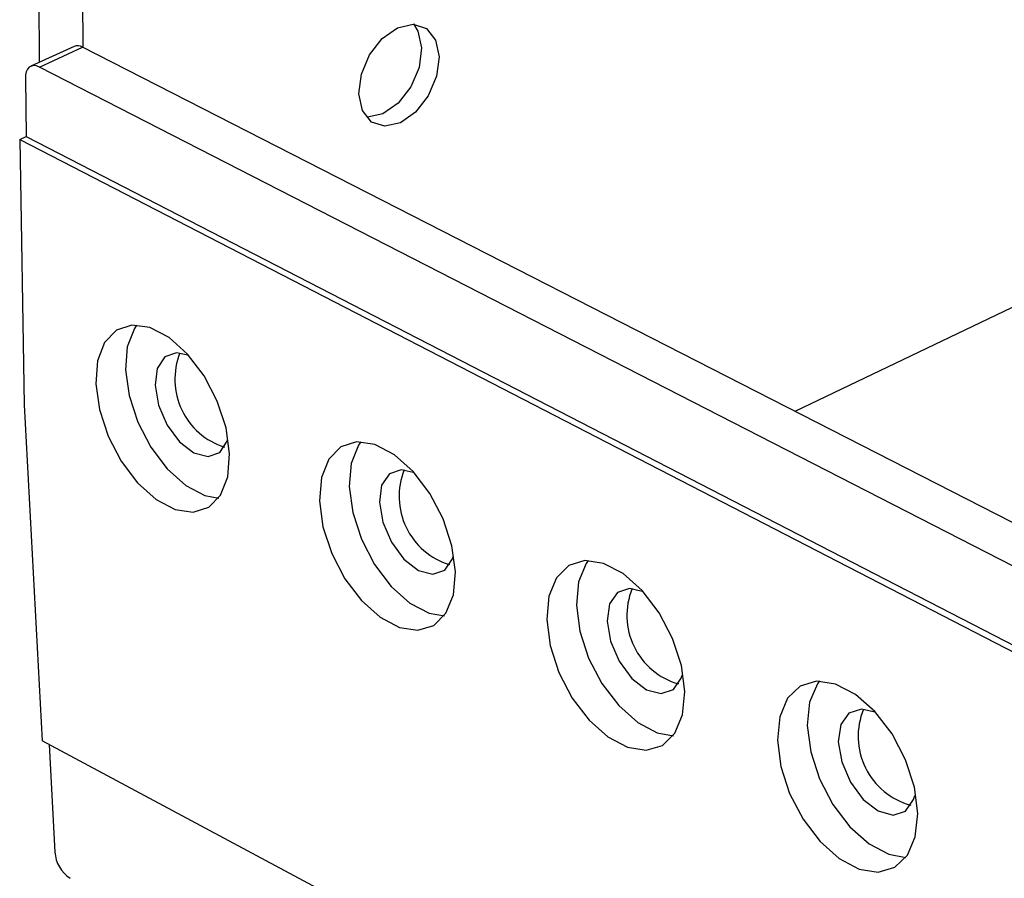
# Model space of a CAD drawing. Extents: x 64 to 144, y 97 to 234.
# Tile 2 of 16: x 69 to 88, y 156 to 173. Entities that reach past the tile are written whole.
import ezdxf

# ---------------------------------------------------------------- set-up
doc = ezdxf.new("R2010")
doc.units = 0
doc.layers.get('0').update_dxf_attribs({"linetype": 'CONTINUOUS'})

msp = doc.modelspace()

# ---------------------------------------------------------------- linework, layer by layer
at = {"color": 7, "linetype": 'CONTINUOUS'}
for p, q in [((70.376, 172.383), (70.362, 174.247)), ((69.532, 172.098), (69.519, 173.533)), ((70.198, 172.403), (69.363, 172.021)), ((69.529, 172.007), (70.364, 172.389)), ((107.333, 153.478), (70.364, 172.389)), ((106.495, 153.043), (69.529, 172.007)), ((69.256, 171.788), (69.275, 170.662)), ((69.147, 170.603), (69.275, 170.662)), ((69.275, 170.662), (106.843, 151.291)), ((95.248, 170.666), (84.14, 165.342)), ((69.147, 170.603), (69.235, 165.473)), ((69.147, 170.603), (106.714, 151.224)), ((69.235, 165.473), (69.583, 158.972)), ((106.679, 139.079), (69.583, 158.972)), ((69.716, 158.901), (69.828, 156.818))]:
    msp.add_line(p, q, dxfattribs=at)
for points in [[(75.706, 171.487), (75.755, 171.866), (75.914, 172.243), (76.16, 172.559), (76.455, 172.766), (76.755, 172.833), (77.012, 172.75), (77.189, 172.529), (77.258, 172.205), (77.209, 171.827), (77.05, 171.452), (76.805, 171.136), (76.511, 170.929), (76.212, 170.861), (75.954, 170.943), (75.776, 171.163), (75.706, 171.487)], [(76.762, 172.84), (76.849, 172.701), (76.918, 172.377), (76.87, 171.999), (76.711, 171.624), (76.465, 171.309), (76.171, 171.101), (75.872, 171.034), (75.859, 171.034)], [(69.529, 172.007), (69.474, 172.028), (69.422, 172.034), (69.374, 172.026), (69.333, 172.003), (69.299, 171.966), (69.275, 171.916), (69.26, 171.856), (69.256, 171.788)], [(73.206, 164.525), (73.138, 165.026), (72.969, 165.543), (72.714, 166.031), (72.394, 166.453), (72.035, 166.772), (71.666, 166.964), (71.317, 167.013), (71.017, 166.915), (70.789, 166.679), (70.653, 166.323), (70.618, 165.878), (70.688, 165.379), (70.856, 164.865), (71.109, 164.379), (71.427, 163.96), (71.784, 163.64), (72.152, 163.447), (72.5, 163.395), (72.802, 163.49), (73.031, 163.724), (73.17, 164.078), (73.206, 164.525)], [(71.408, 167.011), (71.365, 166.948), (71.228, 166.592), (71.193, 166.147), (71.262, 165.648), (71.43, 165.135), (71.683, 164.65), (72.001, 164.23), (72.358, 163.911), (72.726, 163.718), (73, 163.666)], [(72.4, 166.431), (72.179, 166.479), (71.953, 166.398), (71.808, 166.176), (71.766, 165.848), (71.834, 165.463), (72, 165.08), (72.24, 164.756), (72.517, 164.542), (72.789, 164.469), (73.016, 164.548), (73.162, 164.769), (73.168, 164.787)], [(77.574, 162.241), (77.506, 162.745), (77.337, 163.265), (77.081, 163.758), (76.757, 164.183), (76.393, 164.506), (76.018, 164.701), (75.663, 164.752), (75.357, 164.655), (75.124, 164.419), (74.983, 164.063), (74.945, 163.615), (75.013, 163.113), (75.182, 162.596), (75.437, 162.106), (75.759, 161.683), (76.121, 161.36), (76.494, 161.163), (76.849, 161.11), (77.156, 161.203), (77.391, 161.437), (77.534, 161.793), (77.574, 162.241)], [(75.742, 164.753), (75.7, 164.692), (75.559, 164.336), (75.521, 163.889), (75.589, 163.387), (75.757, 162.87), (76.012, 162.381), (76.333, 161.958), (76.695, 161.635), (77.069, 161.439), (77.36, 161.385)], [(76.76, 164.164), (76.527, 164.216), (76.296, 164.136), (76.147, 163.914), (76.103, 163.585), (76.169, 163.198), (76.337, 162.812), (76.579, 162.485), (76.86, 162.268), (77.137, 162.193), (77.368, 162.272), (77.518, 162.493), (77.53, 162.53)], [(82.01, 159.921), (81.944, 160.429), (81.774, 160.952), (81.515, 161.449), (81.188, 161.878), (80.819, 162.205), (80.438, 162.403), (80.077, 162.456), (79.765, 162.36), (79.526, 162.124), (79.381, 161.767), (79.34, 161.317), (79.407, 160.812), (79.575, 160.292), (79.833, 159.798), (80.158, 159.371), (80.525, 159.044), (80.904, 158.845), (81.265, 158.789), (81.579, 158.881), (81.819, 159.115), (81.967, 159.471), (82.01, 159.921)], [(80.144, 162.459), (80.103, 162.401), (79.957, 162.044), (79.916, 161.595), (79.982, 161.09), (80.151, 160.57), (80.408, 160.077), (80.733, 159.65), (81.1, 159.324), (81.479, 159.125), (81.789, 159.068)], [(81.188, 161.861), (80.942, 161.919), (80.707, 161.839), (80.554, 161.617), (80.507, 161.286), (80.573, 160.897), (80.741, 160.508), (80.986, 160.178), (81.271, 159.959), (81.553, 159.882), (81.789, 159.96), (81.942, 160.181), (81.96, 160.237)], [(86.515, 157.565), (86.451, 158.075), (86.281, 158.602), (86.02, 159.103), (85.689, 159.536), (85.315, 159.867), (84.928, 160.068), (84.56, 160.123), (84.242, 160.029), (83.997, 159.793), (83.847, 159.435), (83.803, 158.983), (83.869, 158.475), (84.038, 157.951), (84.297, 157.453), (84.626, 157.022), (84.998, 156.692), (85.384, 156.489), (85.751, 156.431), (86.071, 156.522), (86.317, 156.756), (86.469, 157.113), (86.515, 157.565)], [(84.614, 160.13), (84.574, 160.075), (84.424, 159.716), (84.38, 159.265), (84.445, 158.757), (84.614, 158.234), (84.873, 157.737), (85.202, 157.306), (85.574, 156.976), (85.959, 156.774), (86.288, 156.715)], [(85.686, 159.521), (85.427, 159.585), (85.186, 159.507), (85.03, 159.284), (84.98, 158.952), (85.045, 158.56), (85.214, 158.168), (85.462, 157.836), (85.751, 157.613), (86.038, 157.534), (86.279, 157.611), (86.436, 157.833), (86.46, 157.909)]]:
    msp.add_lwpolyline(points, dxfattribs=at)
for centre, radius, start, end in [((70.267, 172.232), 0.185, 58.2416, 111.832), ((73.522, 165.963), 1.374, 158.3032, 252.3943), ((77.861, 163.696), 1.376, 158.0603, 253.1631), ((82.267, 161.394), 1.377, 157.8197, 253.9382), ((86.743, 159.056), 1.38, 157.5813, 254.7197), ((70.482, 156.858), 0.656, 183.5009, 236.8061)]:
    msp.add_arc(centre, radius, start, end, dxfattribs=at)

doc.saveas('drawing.dxf')
